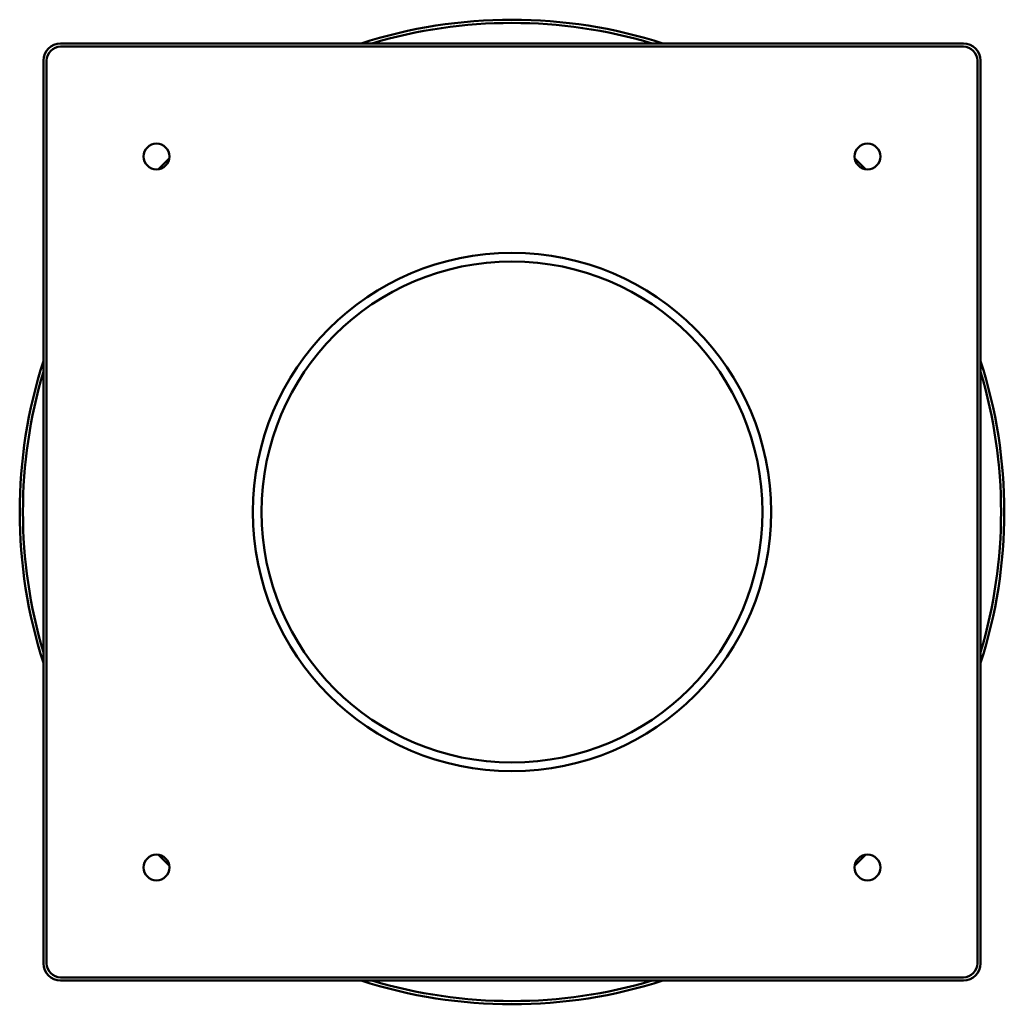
# Model space of a CAD drawing. Header units: millimetres. Extents: x 192 to 649, y 68 to 525.
import ezdxf

# ---------------------------------------------------------------- set-up
doc = ezdxf.new("R2010")
doc.units = ezdxf.units.MM
doc.header["$LTSCALE"] = 2
doc.layers.add('Widoczne (ISO)', color=7, linetype='Continuous', lineweight=50)

msp = doc.modelspace()

# ---------------------------------------------------------------- linework, layer by layer
at = {"layer": 'Widoczne (ISO)'}
for p, q in [((629.5, 514.5), (210.5, 514.5)), ((210.5, 513), (629.5, 513)), ((202.5, 506.5), (202.5, 87.5)), ((204, 87.5), (204, 506.5)), ((636, 506.5), (636, 87.5)), ((637.5, 87.5), (637.5, 506.5)), ((629.5, 81), (210.5, 81)), ((210.5, 79.5), (629.5, 79.5))]:
    msp.add_line(p, q, dxfattribs=at)
for centre, radius in [((255, 462), 6), ((585, 462), 6), ((420, 297), 120.28), ((420, 297), 116.28), ((255, 132), 6), ((585, 132), 6)]:
    msp.add_circle(centre, radius, dxfattribs=at)
for centre, radius, start, end in [((420, 297), 228.5, 72.1496, 107.8504), ((420, 297), 227, 73.3654, 106.6346), ((210.5, 506.5), 8, 90, 180), ((210.5, 506.5), 6.5, 90, 180), ((629.5, 506.5), 8, 0, 90), ((629.5, 506.5), 6.5, 0, 90), ((420, 297), 228.5, 134.1219, 135.8781), ((420, 297), 228.5, 44.1219, 45.8781), ((420, 297), 228.5, 162.1496, 197.8504), ((420, 297), 228.5, 342.1496, 17.8504), ((420, 297), 227, 163.3654, 196.6346), ((420, 297), 227, 343.3654, 16.6346), ((420, 297), 228.5, 224.1219, 225.8781), ((420, 297), 228.5, 314.1219, 315.8781), ((210.5, 87.5), 8, 180, 270), ((210.5, 87.5), 6.5, 180, 270), ((629.5, 87.5), 6.5, 270, 0), ((629.5, 87.5), 8, 270, 0), ((420, 297), 228.5, 252.1496, 287.8504), ((420, 297), 227, 253.3654, 286.6346)]:
    msp.add_arc(centre, radius, start, end, dxfattribs=at)

doc.saveas('drawing.dxf')
